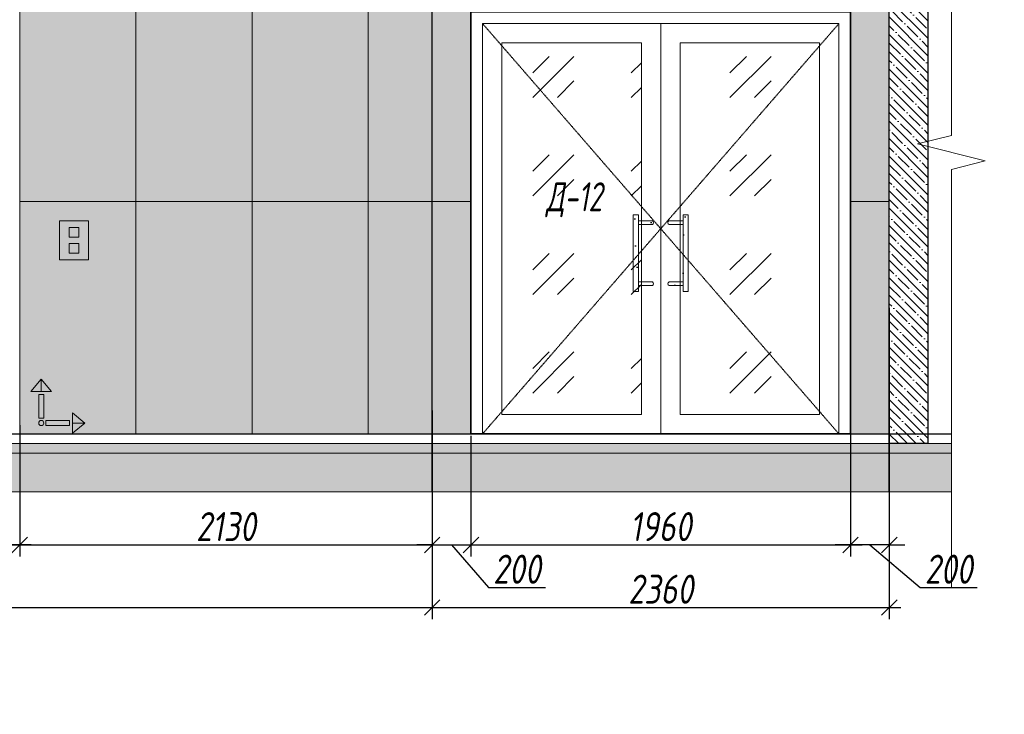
# Model space of a CAD drawing. Header units: millimetres. Extents: x -559767 to 178656, y -69521 to 138453.
# Tile 75 of 256: x -363635 to -358551, y 98084 to 101673. Entities that reach past the tile are written whole.
import ezdxf
from ezdxf import colors
from ezdxf.entities.mleader import LeaderData, LeaderLine
from ezdxf.math import Vec2, Vec3

# ---------------------------------------------------------------- set-up
doc = ezdxf.new("R2010")
doc.units = ezdxf.units.MM
doc.linetypes.add('( Hidden )', pattern=[0.375, 0.25, -0.125])
doc.linetypes.add('DASHDOT', pattern=[25.4, 12.7, -6.35, 0, -6.35])
doc.layers.get('Defpoints').update_dxf_attribs({"color": 31})
for name, color, linetype, lineweight in [('A-DETL-GENF', 7, 'Continuous', 5), ('dim_razv', 93, 'DASHDOT', 9), ('wall_obm', 172, 'Continuous', 40), ('Двери', 7, 'Continuous', 5), ('Отделка стен', 253, 'Continuous', 0), ('пот', 183, 'Continuous', 9)]:
    doc.layers.add(name, color=color, linetype=linetype, lineweight=lineweight)
doc.layers.add('pol', color=7, linetype='Continuous', lineweight=15, true_color=0x738991)
doc.styles.add('fl_iso paper', font='isocpeur.ttf', dxfattribs={"width": 0.8, "oblique": 10})
doc.styles.add('In tre', font='isocpeur.ttf', dxfattribs={"width": 0.8, "oblique": 10})
doc.dimstyles.new('In tre 1_50', dxfattribs={"dimtxt": 150, "dimasz": 80, "dimexe": 60, "dimexo": 10, "dimgap": 20, "dimtad": 1, "dimdec": 0, "dimrnd": 5, "dimzin": 0, "dimdsep": 46, "dimtxsty": 'fl_iso paper', "dimblk": 'OBLIQUE', "dimcen": 0, "dimdle": 60, "dimadec": 0, "dimazin": 0, "dimtfac": 1, "dimtdec": 0, "dimtofl": 0, "dimtmove": 1, "dimatfit": 1, "dimfxl": 40, "dimtolj": 1, "dimtzin": 0, "dimarcsym": 1})
pattern_1 = [(352.5, (-625796.66, 348981.18), (100.426047, 107.214405), [0, -115.824, 0, -129.54, 0, -123.825]), (322.5, (-625796.66, 348981.18), (247.41986, 56.70328), [0, -62.484, 0, -104.394, 0, -40.005]), (282.5, (-625862.93, 349047.45), (168.099694, -167.489948), [0, -38.1, 0, -137.16, 0, -179.07]), (272.5, (-625862.93, 349047.45), (209.26523, -114.68433), [0, -19.05, 0, -89.916, 0, -102.87])]

# ---------------------------------------------------------------- blocks, each defined once
blk = doc.blocks.new('*U12506')
at = {"layer": 'A-DETL-GENF'}
h = blk.add_hatch(dxfattribs=at)
h.set_pattern_fill('ANSI35', color=256, scale=10, style=0)
h.set_pattern_definition([(45, (22860.45, 2e-10), (-44.90128, 44.90128), []), (45, (22905.35, 2e-10), (-44.90128, 44.90128), [79.375, -15.875, 0, -15.875])])
h.paths.add_polyline_path([(0, -100), (23280.9, -100), (23280.9, -50), (0, -50)])
h = blk.add_hatch(dxfattribs=at)
h.set_pattern_fill('ANSI35', color=256, scale=20, style=0)
h.set_pattern_definition([(45, (22860.45, 2e-10), (-89.80256, 89.80256), []), (45, (22950.25, 2e-10), (-89.80256, 89.80256), [158.75, -31.75, 0, -31.75])])
h.paths.add_polyline_path([(0, -300), (23280.9, -300), (23280.9, -100), (0, -100)])
at = {"lineweight": 13}
blk.add_lwpolyline([(0, -50), (23280.9, -50), (23280.9, 0), (0, 0)], close=True, dxfattribs=at)
at = {"lineweight": 30}
blk.add_lwpolyline([(0, 0), (23280.9, 0)], dxfattribs=at)
at = {"layer": 'A-DETL-GENF'}
for points in [[(0, -100), (23280.9, -100), (23280.9, -50), (0, -50)], [(0, -300), (23280.9, -300), (23280.9, -100), (0, -100)]]:
    blk.add_lwpolyline(points, close=True, dxfattribs=at)
blk = doc.blocks.new('1')
at = {"layer": 'pol', "linetype": 'ByBlock'}
h = blk.add_hatch(color=1, dxfattribs=at)
h.paths.add_polyline_path([(35776.4, 73135.4), (35803.1, 73135.4), (35803.1, 73259), (35776.4, 73259)])
h.paths.add_polyline_path([(35789.8, 73274.6), (35843.2, 73274.6), (35789.8, 73338.2)])
h.paths.add_polyline_path([(35789.8, 73274.6), (35736.3, 73274.6), (35789.8, 73338.2)])
edge = h.paths.add_edge_path()
edge.add_arc((35789.8, 73110.5), 13.4, 0, 360)
h = blk.add_hatch(color=1, dxfattribs=at)
h.paths.add_polyline_path([(35813.3, 73097.1), (35813.3, 73123.9), (35936.9, 73123.9), (35936.9, 73097.1)])
h.paths.add_polyline_path([(35952.5, 73110.5), (35952.5, 73164), (36016.1, 73110.5)])
h.paths.add_polyline_path([(35952.5, 73110.5), (35952.5, 73057), (36016.1, 73110.5)])
at = {"layer": 'pol', "color": 1, "linetype": 'ByBlock'}
for points in [[(35789.8, 73274.6), (35736.3, 73274.6), (35789.8, 73338.2), (35789.8, 73274.6)], [(35789.8, 73274.6), (35843.2, 73274.6), (35789.8, 73338.2), (35789.8, 73274.6)], [(35952.5, 73110.5), (35952.5, 73164), (36016.1, 73110.5), (35952.5, 73110.5)], [(35952.5, 73110.5), (35952.5, 73057), (36016.1, 73110.5), (35952.5, 73110.5)]]:
    blk.add_lwpolyline(points, dxfattribs=at)
for points in [[(35776.4, 73135.4), (35803.1, 73135.4), (35803.1, 73259), (35776.4, 73259)], [(35813.3, 73097.1), (35813.3, 73123.9), (35936.9, 73123.9), (35936.9, 73097.1)]]:
    blk.add_lwpolyline(points, close=True, dxfattribs=at)
blk.add_circle((35789.8, 73110.5), 13.4, dxfattribs=at)
blk = doc.blocks.new('*U11939')
at = {"color": 0, "linetype": 'ByBlock', "lineweight": -2}
for p, q in [((0, 0), (-6, 0)), ((80.34, 0), (0, 0)), ((167.69, 0), (87.34, 0)), ((167.69, 0), (173.69, 0))]:
    blk.add_line(p, q, dxfattribs=at)
blk.add_lwpolyline([(87.34, 0), (85.59, -7), (82.09, 7), (80.34, 0)], dxfattribs=at)
blk = doc.blocks.new('*U11980')
at = {"layer": 'A-DETL-GENF'}
h = blk.add_hatch(dxfattribs=at)
h.set_pattern_fill('ANSI35', color=256, scale=10, style=0)
h.set_pattern_definition([(45, (0, 2430.646), (-44.9013, 44.9013), []), (45, (44.9, 2430.646), (-44.9013, 44.9013), [79.375, -15.875, 0, -15.875])])
h.paths.add_polyline_path([(0, 0), (200, 0), (200, 3050), (0, 3050)])
at = {"layer": 'A-DETL-GENF', "lineweight": 30}
blk.add_lwpolyline([(0, 0), (200, 0), (200, 3050), (0, 3050)], close=True, dxfattribs=at)
blk = doc.blocks.new('_Oblique')
at = {"color": 0, "linetype": 'ByBlock', "lineweight": -2}
blk.add_line((-0.5, -0.5), (0.5, 0.5), dxfattribs=at)
blk = doc.blocks.new('*D12448')
at = {"layer": 'Defpoints', "color": 0, "linetype": 'ByBlock', "transparency": 16777216}
for p in [(-365034.2, 99532.7), (-363634.8, 99532.7), (-365034.2, 98958.5)]:
    blk.add_point(p, dxfattribs=at)
at = {"layer": 'dim_razv', "color": 0, "linetype": 'ByBlock', "lineweight": -2, "transparency": 16777216}
for p, q in [((-365034.2, 99522.7), (-365034.2, 98898.5)), ((-363634.8, 99522.7), (-363634.8, 98898.5)), ((-363574.8, 98958.5), (-365094.2, 98958.5))]:
    blk.add_line(p, q, dxfattribs=at)
at = {"layer": 'dim_razv', "color": 0, "linetype": 'ByBlock', "lineweight": -2, "transparency": 16777216, "xscale": 80, "yscale": 80, "zscale": 80, "rotation": 180}
blk.add_blockref('_Oblique', (-365034.2, 98958.5), dxfattribs=at)
at = {"layer": 'dim_razv', "color": 0, "linetype": 'ByBlock', "lineweight": -2, "transparency": 16777216, "xscale": 80, "yscale": 80, "zscale": 80}
blk.add_blockref('_Oblique', (-363634.8, 98958.5), dxfattribs=at)
at = {"layer": 'dim_razv', "color": 0, "linetype": 'ByBlock', "transparency": 16777216, "insert": (-364334.5, 99053.5), "char_height": 150, "attachment_point": 5, "style": 'fl_iso paper'}
blk.add_mtext('\\A1;1400', dxfattribs=at)
blk = doc.blocks.new('*D12450')
at = {"layer": 'Defpoints', "color": 0, "linetype": 'ByBlock', "transparency": 16777216}
for p in [(-363634.8, 99587.6), (-361504.8, 99587.6), (-361504.8, 98958.5)]:
    blk.add_point(p, dxfattribs=at)
at = {"layer": 'dim_razv', "color": 0, "linetype": 'ByBlock', "lineweight": -2, "transparency": 16777216}
for p, q in [((-363634.8, 99577.6), (-363634.8, 98898.5)), ((-361504.8, 99577.6), (-361504.8, 98898.5)), ((-363694.8, 98958.5), (-361444.8, 98958.5))]:
    blk.add_line(p, q, dxfattribs=at)
at = {"layer": 'dim_razv', "color": 0, "linetype": 'ByBlock', "lineweight": -2, "transparency": 16777216, "xscale": 80, "yscale": 80, "zscale": 80, "rotation": 180}
blk.add_blockref('_Oblique', (-363634.8, 98958.5), dxfattribs=at)
at = {"layer": 'dim_razv', "color": 0, "linetype": 'ByBlock', "lineweight": -2, "transparency": 16777216, "xscale": 80, "yscale": 80, "zscale": 80}
blk.add_blockref('_Oblique', (-361504.8, 98958.5), dxfattribs=at)
at = {"layer": 'dim_razv', "color": 0, "linetype": 'ByBlock', "transparency": 16777216, "insert": (-362569.8, 99053.5), "char_height": 150, "attachment_point": 5, "style": 'fl_iso paper'}
blk.add_mtext('\\A1;2130', dxfattribs=at)
blk = doc.blocks.new('*D12338')
at = {"layer": 'Defpoints', "color": 0, "linetype": 'ByBlock', "transparency": 16777216}
for p in [(-370414.8, 99662.7), (-361504.8, 99620.5), (-361504.8, 98635.2)]:
    blk.add_point(p, dxfattribs=at)
at = {"layer": 'dim_razv', "color": 0, "linetype": 'ByBlock', "lineweight": -2, "transparency": 16777216}
for p, q in [((-370414.8, 99652.7), (-370414.8, 98575.2)), ((-361504.8, 99610.5), (-361504.8, 98575.2)), ((-370474.8, 98635.2), (-361444.8, 98635.2))]:
    blk.add_line(p, q, dxfattribs=at)
at = {"layer": 'dim_razv', "color": 0, "linetype": 'ByBlock', "lineweight": -2, "transparency": 16777216, "xscale": 80, "yscale": 80, "zscale": 80, "rotation": 180}
blk.add_blockref('_Oblique', (-370414.8, 98635.2), dxfattribs=at)
at = {"layer": 'dim_razv', "color": 0, "linetype": 'ByBlock', "lineweight": -2, "transparency": 16777216, "xscale": 80, "yscale": 80, "zscale": 80}
blk.add_blockref('_Oblique', (-361504.8, 98635.2), dxfattribs=at)
at = {"layer": 'dim_razv', "color": 0, "linetype": 'ByBlock', "transparency": 16777216, "insert": (-365821, 98730.2), "char_height": 150, "attachment_point": 5, "style": 'fl_iso paper'}
blk.add_mtext('\\A1;8910', dxfattribs=at)
blk = doc.blocks.new('*D12453')
at = {"layer": 'Defpoints', "color": 0, "linetype": 'ByBlock', "transparency": 16777216}
for p in [(-359144.8, 100193.1), (-361504.8, 99587.6), (-359144.8, 98635.2)]:
    blk.add_point(p, dxfattribs=at)
at = {"layer": 'dim_razv', "color": 0, "linetype": 'ByBlock', "lineweight": -2, "transparency": 16777216}
for p, q in [((-359144.8, 100183.1), (-359144.8, 98575.2)), ((-361504.8, 99577.6), (-361504.8, 98575.2)), ((-361564.8, 98635.2), (-359084.8, 98635.2))]:
    blk.add_line(p, q, dxfattribs=at)
at = {"layer": 'dim_razv', "color": 0, "linetype": 'ByBlock', "lineweight": -2, "transparency": 16777216, "xscale": 80, "yscale": 80, "zscale": 80, "rotation": 180}
blk.add_blockref('_Oblique', (-361504.8, 98635.2), dxfattribs=at)
at = {"layer": 'dim_razv', "color": 0, "linetype": 'ByBlock', "lineweight": -2, "transparency": 16777216, "xscale": 80, "yscale": 80, "zscale": 80}
blk.add_blockref('_Oblique', (-359144.8, 98635.2), dxfattribs=at)
at = {"layer": 'dim_razv', "color": 0, "linetype": 'ByBlock', "transparency": 16777216, "insert": (-360324.8, 98730.2), "char_height": 150, "attachment_point": 5, "style": 'fl_iso paper'}
blk.add_mtext('\\A1;2360', dxfattribs=at)
blk = doc.blocks.new('*D12503')
at = {"layer": 'Defpoints', "color": 0, "linetype": 'ByBlock', "transparency": 16777216}
for p in [(-361304.8, 99532.7), (-359344.8, 99532.7), (-359344.8, 98958.5)]:
    blk.add_point(p, dxfattribs=at)
at = {"layer": 'dim_razv', "color": 0, "linetype": 'ByBlock', "lineweight": -2, "transparency": 16777216}
for p, q in [((-361304.8, 99522.7), (-361304.8, 98898.5)), ((-359344.8, 99522.7), (-359344.8, 98898.5)), ((-361364.8, 98958.5), (-359284.8, 98958.5))]:
    blk.add_line(p, q, dxfattribs=at)
at = {"layer": 'dim_razv', "color": 0, "linetype": 'ByBlock', "lineweight": -2, "transparency": 16777216, "xscale": 80, "yscale": 80, "zscale": 80, "rotation": 180}
blk.add_blockref('_Oblique', (-361304.8, 98958.5), dxfattribs=at)
at = {"layer": 'dim_razv', "color": 0, "linetype": 'ByBlock', "lineweight": -2, "transparency": 16777216, "xscale": 80, "yscale": 80, "zscale": 80}
blk.add_blockref('_Oblique', (-359344.8, 98958.5), dxfattribs=at)
at = {"layer": 'dim_razv', "color": 0, "linetype": 'ByBlock', "transparency": 16777216, "insert": (-360324.8, 99053.5), "char_height": 150, "attachment_point": 5, "style": 'fl_iso paper'}
blk.add_mtext('\\A1;1960', dxfattribs=at)
blk = doc.blocks.new('*D12505')
at = {"layer": 'Defpoints', "color": 0, "linetype": 'ByBlock', "transparency": 16777216}
for p in [(-359344.8, 99662.7), (-359144.8, 99662.7), (-359344.8, 98958.5)]:
    blk.add_point(p, dxfattribs=at)
at = {"layer": 'dim_razv', "color": 0, "linetype": 'ByBlock', "lineweight": -2, "transparency": 16777216}
for p, q in [((-359344.8, 99652.7), (-359344.8, 98898.5)), ((-359144.8, 99652.7), (-359144.8, 98898.5)), ((-359344.8, 98958.5), (-359424.8, 98958.5)), ((-359144.8, 98958.5), (-359344.8, 98958.5)), ((-359244.8, 98958.5), (-358985.2, 98738.5)), ((-359144.8, 98958.5), (-359064.8, 98958.5)), ((-358985.2, 98738.5), (-358690.8, 98738.5))]:
    blk.add_line(p, q, dxfattribs=at)
at = {"layer": 'dim_razv', "color": 0, "linetype": 'ByBlock', "lineweight": -2, "transparency": 16777216, "xscale": 80, "yscale": 80, "zscale": 80}
blk.add_blockref('_Oblique', (-359344.8, 98958.5), dxfattribs=at)
at = {"layer": 'dim_razv', "color": 0, "linetype": 'ByBlock', "lineweight": -2, "transparency": 16777216, "xscale": 80, "yscale": 80, "zscale": 80, "rotation": 180}
blk.add_blockref('_Oblique', (-359144.8, 98958.5), dxfattribs=at)
at = {"layer": 'dim_razv', "color": 0, "linetype": 'ByBlock', "transparency": 16777216, "insert": (-358838, 98833.5), "char_height": 150, "attachment_point": 5, "style": 'fl_iso paper'}
blk.add_mtext('\\A1;200', dxfattribs=at)
blk = doc.blocks.new('*D12504')
at = {"layer": 'Defpoints', "color": 0, "linetype": 'ByBlock', "transparency": 16777216}
for p in [(-361504.8, 99662.7), (-361304.8, 99532.7), (-361304.8, 98958.5)]:
    blk.add_point(p, dxfattribs=at)
at = {"layer": 'dim_razv', "color": 0, "linetype": 'ByBlock', "lineweight": -2, "transparency": 16777216}
for p, q in [((-361504.8, 99652.7), (-361504.8, 98898.5)), ((-361304.8, 99522.7), (-361304.8, 98898.5)), ((-361504.8, 98958.5), (-361584.8, 98958.5)), ((-361504.8, 98958.5), (-361304.8, 98958.5)), ((-361404.8, 98958.5), (-361214.4, 98738.5)), ((-361304.8, 98958.5), (-361224.8, 98958.5)), ((-361214.4, 98738.5), (-360919.9, 98738.5))]:
    blk.add_line(p, q, dxfattribs=at)
at = {"layer": 'dim_razv', "color": 0, "linetype": 'ByBlock', "lineweight": -2, "transparency": 16777216, "xscale": 80, "yscale": 80, "zscale": 80}
blk.add_blockref('_Oblique', (-361504.8, 98958.5), dxfattribs=at)
at = {"layer": 'dim_razv', "color": 0, "linetype": 'ByBlock', "lineweight": -2, "transparency": 16777216, "xscale": 80, "yscale": 80, "zscale": 80, "rotation": 180}
blk.add_blockref('_Oblique', (-361304.8, 98958.5), dxfattribs=at)
at = {"layer": 'dim_razv', "color": 0, "linetype": 'ByBlock', "transparency": 16777216, "insert": (-361067.1, 98833.5), "char_height": 150, "attachment_point": 5, "style": 'fl_iso paper'}
blk.add_mtext('\\A1;200', dxfattribs=at)

msp = doc.modelspace()

# ---------------------------------------------------------------- hatches: boundary and pattern name
at = {"true_color": 0xcccccc}
h = msp.add_hatch(dxfattribs=at)
h.set_pattern_fill('AR-SAND', color=254, scale=3, angle=315)
h.set_pattern_definition(pattern_1)
h.paths.add_polyline_path([(-360440.1, 100267.7), (-360467.2, 100267.7), (-360467.2, 100664.2), (-360440.1, 100664.2)])
h = msp.add_hatch(dxfattribs=at)
h.set_pattern_fill('AR-SAND', color=254, scale=3, angle=315)
h.set_pattern_definition(pattern_1)
h.paths.add_polyline_path([(-360209.5, 100267.7), (-360182.4, 100267.7), (-360182.4, 100664.2), (-360209.5, 100664.2)])
at = {"lineweight": 13, "true_color": 0xb5b5b5}
h = msp.add_hatch(color=253, dxfattribs=at)
h.dxf.hatch_style = 1
h.paths.add_polyline_path([(-363429.2, 100632.7), (-363279.2, 100632.7), (-363279.2, 100432.7), (-363429.2, 100432.7)])
at = {"true_color": 0xcccccc}
h = msp.add_hatch(dxfattribs=at)
h.set_pattern_fill('AR-SAND', color=254, scale=3, angle=315)
h.set_pattern_definition(pattern_1)
edge = h.paths.add_edge_path()
edge.add_line((-360367.7, 100633.3), (-360440.1, 100633.3))
edge.add_line((-360440.1, 100633.3), (-360440.1, 100614))
edge.add_line((-360440.1, 100614), (-360367.7, 100614))
edge.add_arc((-360372.9, 100623.6), 11, 298.4495, 421.5505)
h = msp.add_hatch(dxfattribs=at)
h.set_pattern_fill('AR-SAND', color=254, scale=3, angle=315)
h.set_pattern_definition(pattern_1)
edge = h.paths.add_edge_path()
edge.add_line((-360281.9, 100633.3), (-360209.5, 100633.3))
edge.add_line((-360209.5, 100633.3), (-360209.5, 100614))
edge.add_line((-360209.5, 100614), (-360281.9, 100614))
edge.add_arc((-360276.7, 100623.6), 11, 118.4495, 241.5505, ccw=False)
h = msp.add_hatch(dxfattribs=at)
h.set_pattern_fill('AR-SAND', color=254, scale=3, angle=315)
h.set_pattern_definition(pattern_1)
edge = h.paths.add_edge_path()
edge.add_line((-360367.7, 100298.7), (-360440.1, 100298.7))
edge.add_line((-360440.1, 100298.7), (-360440.1, 100318))
edge.add_line((-360440.1, 100318), (-360367.7, 100318))
edge.add_arc((-360372.9, 100308.4), 11, -61.5505, 61.5505, ccw=False)
h = msp.add_hatch(dxfattribs=at)
h.set_pattern_fill('AR-SAND', color=254, scale=3, angle=315)
h.set_pattern_definition(pattern_1)
edge = h.paths.add_edge_path()
edge.add_line((-360281.9, 100298.7), (-360209.5, 100298.7))
edge.add_line((-360209.5, 100298.7), (-360209.5, 100318))
edge.add_line((-360209.5, 100318), (-360281.9, 100318))
edge.add_arc((-360276.7, 100308.4), 11, 118.4495, 241.5505)
at = {"layer": 'dim_razv', "true_color": 0xeceae4, "transparency": 33554687}
h = msp.add_hatch(dxfattribs=at)
h.set_pattern_fill('AR-SAND', color=254, scale=3, angle=315)
h.set_pattern_definition([(352.5, (121032.77, 128826.15), (100.426047, 107.214405), [0, -115.824, 0, -129.54, 0, -123.825]), (322.5, (121032.77, 128826.15), (247.419855, 56.70328), [0, -62.484, 0, -104.394, 0, -40.005]), (282.5, (120966.5, 128892.43), (168.099694, -167.489948), [0, -38.1, 0, -137.16, 0, -179.07]), (272.5, (120966.5, 128892.43), (209.265234, -114.68433), [0, -19.05, 0, -89.916, 0, -102.87])])
h.paths.add_polyline_path([(-359144.8, 102132.7), (-381684.8, 102132.7), (-381684.8, 99532.7), (-359144.8, 99532.7)])
h.paths.add_polyline_path([(-378264.8, 102082.7), (-379314.8, 102082.7), (-379314.8, 99532.7), (-378264.8, 99532.7)], flags=16)
h.paths.add_polyline_path([(-376194.8, 102082.7), (-377244.8, 102082.7), (-377244.8, 99532.7), (-376194.8, 99532.7)], flags=16)
h.paths.add_polyline_path([(-374124.8, 102082.7), (-375174.8, 102082.7), (-375174.8, 99532.7), (-374124.8, 99532.7)], flags=16)
h.paths.add_polyline_path([(-375584.8, 102032.7), (-375584.8, 99532.7), (-375784.8, 99532.7), (-375784.8, 102032.7)], flags=16)
h.paths.add_polyline_path([(-367934.8, 102082.7), (-366532.8, 102082.7), (-366532.8, 99532.7), (-367934.8, 99532.7)], flags=16)
h.paths.add_polyline_path([(-366532.8, 102020.2), (-365034.2, 102032.7), (-365034.2, 99532.7), (-366532.8, 99545.2)])
h.paths.add_polyline_path([(-365034.2, 102056.1), (-363634.8, 102082.7), (-363634.8, 99532.7), (-365034.2, 99509.3)])
h.paths.add_polyline_path([(-372574.8, 99532.7), (-372574.8, 101712.7), (-370614.8, 101712.7), (-370614.8, 99532.7)], flags=17)
h.paths.add_polyline_path([(-361304.8, 99532.7), (-361304.8, 101712.7), (-359344.8, 101712.7), (-359344.8, 99532.7)], flags=17)
at = {"layer": 'пот', "lineweight": 0, "true_color": 0x7e9fe7}
h = msp.add_hatch(dxfattribs=at)
h.set_pattern_fill('GOST_GLASS', color=161, scale=60)
h.set_pattern_definition([(45, (-525430.83, 104325.6), (509.1169, -5e-14), [300, -420]), (45, (-525303.55, 104325.6), (509.1169, -5e-14), [120, -600]), (45, (-525430.83, 104452.86), (509.1169, -5e-14), [120, -600])])
h.paths.add_polyline_path([(-361144.8, 101552.7), (-360424.8, 101552.7), (-360424.8, 99632.7), (-361144.8, 99632.7)])
h.paths.add_polyline_path([(-360224.8, 101552.7), (-359504.8, 101552.7), (-359504.8, 99632.7), (-360224.8, 99632.7)])

# ---------------------------------------------------------------- linework, layer by layer
at = {"lineweight": 30}
for points in [[(-361504.8, 99232.7), (-361504.8, 103206.3)], [(-359144.8, 99232.7), (-359144.8, 103206.3)]]:
    msp.add_lwpolyline(points, dxfattribs=at)
msp.add_lwpolyline([(-359144.8, 102132.7), (-381684.8, 102132.7), (-381684.8, 99532.7), (-359144.8, 99532.7)], close=True)
at = {"lineweight": 35}
msp.add_lwpolyline([(-361304.8, 99532.7), (-361304.8, 101712.7), (-359344.8, 101712.7), (-359344.8, 99532.7)], close=True, dxfattribs=at)
at = {"lineweight": 13}
for points in [[(-361244.8, 99532.7), (-361244.8, 101652.7), (-359404.8, 101652.7), (-359404.8, 99532.7)], [(-361244.8, 101652.7), (-360324.8, 101652.7), (-360324.8, 99532.7), (-361244.8, 99532.7)], [(-360324.8, 101652.7), (-359404.8, 101652.7), (-359404.8, 99532.7), (-360324.8, 99532.7)], [(-361144.8, 101552.7), (-360424.8, 101552.7), (-360424.8, 99632.7), (-361144.8, 99632.7)], [(-360224.8, 101552.7), (-359504.8, 101552.7), (-359504.8, 99632.7), (-360224.8, 99632.7)], [(-360440.1, 100267.7), (-360467.2, 100267.7), (-360467.2, 100664.2), (-360440.1, 100664.2)], [(-360209.5, 100267.7), (-360182.4, 100267.7), (-360182.4, 100664.2), (-360209.5, 100664.2)], [(-363429.2, 100632.7), (-363279.2, 100632.7), (-363279.2, 100432.7), (-363429.2, 100432.7)], [(-363379.2, 100599.8), (-363329.2, 100599.8), (-363329.2, 100549.8), (-363379.2, 100549.8)], [(-363379.2, 100465.6), (-363329.2, 100465.6), (-363329.2, 100515.6), (-363379.2, 100515.6)]]:
    msp.add_lwpolyline(points, close=True, dxfattribs=at)
at = {"linetype": '( Hidden )', "lineweight": 13, "ltscale": 10}
for points in [[(-361244.8, 101652.7), (-360324.8, 100592.7), (-361244.8, 99532.7)], [(-359404.8, 101652.7), (-360324.8, 100592.7), (-359404.8, 99532.7)]]:
    msp.add_lwpolyline(points, dxfattribs=at)
at = {"lineweight": 13}
msp.add_lwpolyline([(-360324.8, 101652.7), (-360324.8, 99532.7)], dxfattribs=at)
for points in [[(-360367.7, 100633.3), (-360440.1, 100633.3), (-360440.1, 100614), (-360367.7, 100614, 0.595534)], [(-360281.9, 100633.3), (-360209.5, 100633.3), (-360209.5, 100614), (-360281.9, 100614, -0.595534)], [(-360367.7, 100298.7), (-360440.1, 100298.7), (-360440.1, 100318), (-360367.7, 100318, -0.595534)], [(-360281.9, 100298.7), (-360209.5, 100298.7), (-360209.5, 100318), (-360281.9, 100318, 0.595534)]]:
    msp.add_lwpolyline(points, format="xyb", close=True, dxfattribs=at)
at = {"layer": 'Отделка стен', "transparency": 33554687}
for points in [[(-363634.8, 101932.7), (-363634.8, 100732.7), (-363034.8, 100732.7), (-363034.8, 101932.7)], [(-363034.8, 101932.7), (-363034.8, 100732.7), (-362434.8, 100732.7), (-362434.8, 101932.7)], [(-362434.8, 101932.7), (-362434.8, 100732.7), (-361834.8, 100732.7), (-361834.8, 101932.7)], [(-361834.8, 101932.7), (-361834.8, 100732.7), (-361504.8, 100732.7), (-361504.8, 101932.7)], [(-361504.8, 101932.7), (-361504.8, 100732.7), (-361304.8, 100732.7), (-361304.8, 101712.7), (-361224.8, 101712.7), (-361224.8, 101932.7)], [(-359144.8, 101932.7), (-359144.8, 100732.7), (-359344.8, 100732.7), (-359344.8, 101712.7), (-359424.8, 101712.7), (-359424.8, 101932.7)], [(-363634.8, 100732.7), (-363634.8, 99532.7), (-363034.8, 99532.7), (-363034.8, 100732.7)], [(-363034.8, 100732.7), (-363034.8, 99532.7), (-362434.8, 99532.7), (-362434.8, 100732.7)], [(-362434.8, 100732.7), (-362434.8, 99532.7), (-361834.8, 99532.7), (-361834.8, 100732.7)], [(-361834.8, 100732.7), (-361834.8, 99532.7), (-361504.8, 99532.7), (-361504.8, 100732.7)], [(-361504.8, 100732.7), (-361504.8, 99532.7), (-361304.8, 99532.7), (-361304.8, 100732.7)], [(-359144.8, 100732.7), (-359144.8, 99532.7), (-359344.8, 99532.7), (-359344.8, 100732.7)]]:
    msp.add_lwpolyline(points, close=True, dxfattribs=at)

# ---------------------------------------------------------------- block references
at = {"lineweight": 13, "xscale": -25, "yscale": 25, "zscale": 25, "rotation": 90}
msp.add_blockref('*U11939', (-358824.3, 103083), dxfattribs=at)
at = {"linetype": 'ByBlock', "xscale": 0.9938708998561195, "yscale": 0.9938708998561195, "zscale": 0.9938708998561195}
msp.add_blockref('1', (-399093.8, 26926.4), dxfattribs=at)
msp.add_blockref('*U12506', (-382105.2, 99532.7))
at = {"layer": 'wall_obm', "xscale": -1}
msp.add_blockref('*U11980', (-358944.8, 99482.7), dxfattribs=at)

# ---------------------------------------------------------------- texts
at = {"layer": 'Двери', "lineweight": 0, "insert": (-360772, 100742.1), "char_height": 150, "attachment_point": 5, "style": 'fl_iso paper'}
msp.add_mtext_dynamic_manual_height_columns('{\\W0.7;Д-12}', width=190.261, gutter_width=1350, heights=[0], dxfattribs=at)

# ---------------------------------------------------------------- dimensions: what is measured, and where the dimension line sits
at = {"layer": 'dim_razv', "color": 18, "linetype": 'ByBlock', "true_color": 0x000000}
for base, p1, p2, picture, middle in [((-359144.8, 98635.2), (-361504.8, 99587.6), (-359144.8, 100193.1), '*D12453', (-360324.8, 98730.2)), ((-361504.8, 98958.5), (-363634.8, 99587.6), (-361504.8, 99587.6), '*D12450', (-362569.8, 99053.5)), ((-365034.2, 98958.5), (-363634.8, 99532.7), (-365034.2, 99532.7), '*D12448', (-364334.5, 99053.5)), ((-359344.8, 98958.5), (-361304.8, 99532.7), (-359344.8, 99532.7), '*D12503', (-360324.8, 99053.5))]:
    dim = msp.add_linear_dim(base=base, p1=p1, p2=p2, dimstyle='In tre 1_50', dxfattribs=at)
    dim.commit()
    dim.dimension.update_dxf_attribs({"geometry": picture, "text_midpoint": middle})
for base, p1, p2, picture, middle in [((-361504.8, 98635.2), (-370414.8, 99662.7), (-361504.8, 99620.5), '*D12338', (-365821, 98635.2)), ((-359344.8, 98958.5), (-359144.8, 99662.7), (-359344.8, 99662.7), '*D12505', (-358965.2, 98738.5))]:
    dim = msp.add_linear_dim(base=base, p1=p1, p2=p2, dimstyle='In tre 1_50', dxfattribs=at)
    dim.commit()
    dim.dimension.update_dxf_attribs({"geometry": picture, "text_midpoint": middle, "dimtype": 160})
dim = msp.add_linear_dim(base=(-361304.8, 98958.5), p1=(-361504.8, 99662.7), p2=(-361304.8, 99532.7), angle=180, dimstyle='In tre 1_50', dxfattribs=at)
dim.commit()
dim.dimension.update_dxf_attribs({"geometry": '*D12504', "text_midpoint": (-361194.4, 98738.5), "dimtype": 160})

# ---------------------------------------------------------------- leaders
at = {"layer": 'dim_razv', "color": 0, "linetype": 'ByBlock'}
ml = msp.add_multileader_mtext('Standard', dxfattribs=at)
ml.set_content('Вертикально расположенная бегущая строка (время/дата/t%%D/этаж)', style='In tre')
ml.set_leader_properties()
ml.build(insert=Vec2(0, 0))
ml.multileader.update_dxf_attribs({"text_left_attachment_type": 6, "text_right_attachment_type": 6, "dogleg_length": 1, "arrow_head_size": 0, "scale": 50})
ctx = ml.context
ctx.base_point, ctx.scale, ctx.char_height, ctx.arrow_head_size, ctx.landing_gap_size, ctx.plane_origin = Vec3(-378676.7, 103900.9), 50, 150, 0, 4.5, Vec3(-370148, 102106.3)
ctx.left_attachment, ctx.right_attachment = 6, 6
notes = []
notes.append((ctx, [(0, (1, 1, 0), (-376443.3, 103900.9), (-1, 0), 50, [(1, [(-375666.8, 101514.5)], 0, [])])]))
ctx.mtext.insert, ctx.mtext.width, ctx.mtext.defined_height, ctx.mtext.flow_direction = Vec3(-378672.2, 104095.9), 2509.515, 696.6, 5
ml = msp.add_multileader_mtext('Standard', dxfattribs=at)
ml.set_content('Шкаф пожарный встроенный', style='In tre')
ml.set_leader_properties()
ml.build(insert=Vec2(0, 0))
ml.multileader.update_dxf_attribs({"text_left_attachment_type": 6, "text_right_attachment_type": 6, "dogleg_length": 1, "arrow_head_size": 0, "scale": 50})
ctx = ml.context
ctx.base_point, ctx.scale, ctx.char_height, ctx.arrow_head_size, ctx.landing_gap_size, ctx.plane_origin = Vec3(-421897.1, 98196.6), 50, 150, 0, 4.5, Vec3(-411590.9, 96529.6)
ctx.left_attachment, ctx.right_attachment = 6, 6
notes.append((ctx, [(0, (1, 1, 0), (-419699.7, 98196.6), (-1, 0), 50, [(1, [(-419099.9, 99865.4)], 0, [])])]))
ctx.mtext.insert, ctx.mtext.width, ctx.mtext.defined_height, ctx.mtext.flow_direction = Vec3(-421892.6, 98391.6), 2509.515, 696.6, 5
ml = msp.add_multileader_mtext('Standard', dxfattribs=at)
ml.set_content('Шкаф пожарный встроенный', style='In tre')
ml.set_leader_properties()
ml.build(insert=Vec2(0, 0))
ml.multileader.update_dxf_attribs({"text_left_attachment_type": 6, "text_right_attachment_type": 6, "dogleg_length": 1, "arrow_head_size": 0, "scale": 50})
ctx = ml.context
ctx.base_point, ctx.scale, ctx.char_height, ctx.arrow_head_size, ctx.landing_gap_size, ctx.plane_origin = Vec3(-410854.8, 98196.6), 50, 150, 0, 4.5, Vec3(-404245.9, 96529.6)
ctx.left_attachment, ctx.right_attachment = 6, 6
notes.append((ctx, [(1, (1, 1, 0), (-410904.8, 98196.6), (1, 0), 50, [(1, [(-411754.9, 99865.4)], 0, [])])]))
ctx.mtext.insert, ctx.mtext.width, ctx.mtext.defined_height, ctx.mtext.flow_direction = Vec3(-410850.3, 98391.6), 2509.515, 696.6, 5
ml = msp.add_multileader_mtext('Standard', dxfattribs=at)
ml.set_content('Розетка для уборочного инвентаря, \\Pв цвет стен', style='In tre')
ml.set_leader_properties()
ml.build(insert=Vec2(0, 0))
ml.multileader.update_dxf_attribs({"text_left_attachment_type": 6, "text_right_attachment_type": 6, "dogleg_length": 1, "arrow_head_size": 0, "scale": 50})
ctx = ml.context
ctx.base_point, ctx.scale, ctx.char_height, ctx.arrow_head_size, ctx.landing_gap_size, ctx.plane_origin = Vec3(-417113.1, 98401.6), 50, 150, 0, 4.5, Vec3(-415302.2, 98187.6)
ctx.left_attachment, ctx.right_attachment = 6, 6
notes.append((ctx, [(0, (1, 1, 0), (-414277, 98401.6), (-1, 0), 50, [(1, [(-413665.6, 99782.7)], 0, [])])]))
ctx.mtext.insert, ctx.mtext.width, ctx.mtext.defined_height, ctx.mtext.flow_direction = Vec3(-417108.6, 98581.6), 3060.297, 696.6, 5
ml = msp.add_multileader_mtext('Standard', dxfattribs=at)
ml.set_content('Стекло градиентное цветное \\P(цвет согласно концепта)', style='In tre')
ml.set_leader_properties()
ml.build(insert=Vec2(0, 0))
ml.multileader.update_dxf_attribs({"text_left_attachment_type": 6, "text_right_attachment_type": 6, "dogleg_length": 1, "arrow_head_size": 0, "scale": 50})
ctx = ml.context
ctx.base_point, ctx.scale, ctx.char_height, ctx.arrow_head_size, ctx.landing_gap_size, ctx.plane_origin = Vec3(-368744.5, 98346.9), 50, 150, 0, 4.5, Vec3(-357562.7, 101998.2)
ctx.left_attachment, ctx.right_attachment = 6, 6
notes.append((ctx, [(0, (1, 1, 0), (-366427.1, 98346.9), (-1, 0), 50, [(0, [(-365189.5, 99769.5), (-366107, 99783.7)], 0, [])])]))
ctx.mtext.insert, ctx.mtext.width, ctx.mtext.defined_height, ctx.mtext.flow_direction = Vec3(-368740, 98526.9), 3092.716, 696.6, 5
ml = msp.add_multileader_mtext('Standard', dxfattribs=at)
ml.set_content('Решетка вентиляционная декоративная 700х550 в цвет стен', style='In tre')
ml.set_leader_properties()
ml.build(insert=Vec2(0, 0))
ml.multileader.update_dxf_attribs({"text_left_attachment_type": 6, "text_right_attachment_type": 6, "dogleg_length": 1, "arrow_head_size": 0, "scale": 50})
ctx = ml.context
ctx.base_point, ctx.scale, ctx.char_height, ctx.arrow_head_size, ctx.landing_gap_size, ctx.plane_origin = Vec3(-433717.2, 98427.9), 50, 150, 0, 4.5, Vec3(-428976.6, 96633.4)
ctx.left_attachment, ctx.right_attachment = 6, 6
notes.append((ctx, [(1, (1, 1, 0), (-433767.2, 98427.9), (1, 0), 50, [(1, [(-434438.3, 99710.2)], 0, [])])]))
ctx.mtext.insert, ctx.mtext.width, ctx.mtext.defined_height, ctx.mtext.flow_direction = Vec3(-433712.7, 98622.9), 2996.732, 696.6, 5
ml = msp.add_multileader_mtext('Standard', dxfattribs=at)
ml.set_content('Плитка керамогранитная, настенная, размер плитки 600х1200мм, расположить вертикально', style='In tre')
ml.set_leader_properties()
ml.build(insert=Vec2(0, 0))
ml.multileader.update_dxf_attribs({"text_left_attachment_type": 6, "text_right_attachment_type": 6, "dogleg_length": 1, "arrow_head_size": 0, "scale": 50})
ctx = ml.context
ctx.base_point, ctx.scale, ctx.char_height, ctx.arrow_head_size, ctx.landing_gap_size, ctx.plane_origin = Vec3(-406052.6, 98308), 50, 150, 0, 4.5, Vec3(-400003.6, 98187.6)
ctx.left_attachment, ctx.right_attachment = 6, 6
notes.append((ctx, [(0, (1, 1, 0), (-403063.3, 98308), (-1, 0), 50, [(1, [(-402586.2, 99709.3)], 0, [])])]))
ctx.mtext.insert, ctx.mtext.width, ctx.mtext.defined_height, ctx.mtext.flow_direction = Vec3(-406048.1, 98503), 3060.297, 696.6, 5
ml = msp.add_multileader_mtext('Standard', dxfattribs=at)
ml.set_content('Плитка керамогранитная, настенная, размер плитки 600х1200мм, расположить вертикально', style='In tre')
ml.set_leader_properties()
ml.build(insert=Vec2(0, 0))
ml.multileader.update_dxf_attribs({"text_left_attachment_type": 6, "text_right_attachment_type": 6, "dogleg_length": 1, "arrow_head_size": 0, "scale": 50})
ctx = ml.context
ctx.base_point, ctx.scale, ctx.char_height, ctx.arrow_head_size, ctx.landing_gap_size, ctx.plane_origin = Vec3(-372831.6, 98308), 50, 150, 0, 4.5, Vec3(-370917.5, 98187.6)
ctx.left_attachment, ctx.right_attachment = 6, 6
notes.append((ctx, [(1, (1, 1, 0), (-372881.6, 98308), (1, 0), 50, [(1, [(-373500, 99709.3)], 0, [])])]))
ctx.mtext.insert, ctx.mtext.width, ctx.mtext.defined_height, ctx.mtext.flow_direction = Vec3(-372827.1, 98503), 3060.297, 696.6, 5
ml = msp.add_multileader_mtext('Standard', dxfattribs=at)
ml.set_content('Зеркало на стене, выполнить в один уровень с отделкой стен', style='In tre')
ml.set_leader_properties()
ml.build(insert=Vec2(0, 0))
ml.multileader.update_dxf_attribs({"text_left_attachment_type": 6, "text_right_attachment_type": 6, "dogleg_length": 1, "arrow_head_size": 0, "scale": 50})
ctx = ml.context
ctx.base_point, ctx.scale, ctx.char_height, ctx.arrow_head_size, ctx.landing_gap_size, ctx.plane_origin = Vec3(-448638.5, 98345.4), 50, 150, 0, 4.5, Vec3(-439596.2, 96550.8)
ctx.left_attachment, ctx.right_attachment = 6, 6
notes.append((ctx, [(0, (1, 1, 0), (-445715.9, 98345.4), (-1, 0), 50, [(1, [(-445057.9, 99627.7)], 0, [])])]))
ctx.mtext.insert, ctx.mtext.width, ctx.mtext.defined_height, ctx.mtext.flow_direction = Vec3(-448634, 98540.4), 3043.138, 696.6, 5
for ctx, leaders in notes:
    for number, flags, end, landing, length, lines in leaders:
        leader = LeaderData()
        leader.index, (leader.has_last_leader_line, leader.has_dogleg_vector, leader.attachment_direction) = number, flags
        leader.last_leader_point, leader.dogleg_vector, leader.dogleg_length = Vec3(end), Vec3(landing), length
        for number, points, colour, breaks in lines:
            line = LeaderLine()
            line.index, line.vertices, line.color, line.breaks = number, Vec3.list(points), colors.encode_raw_color(colour), breaks
            leader.lines.append(line)
        ctx.leaders.append(leader)

doc.saveas('drawing.dxf')
